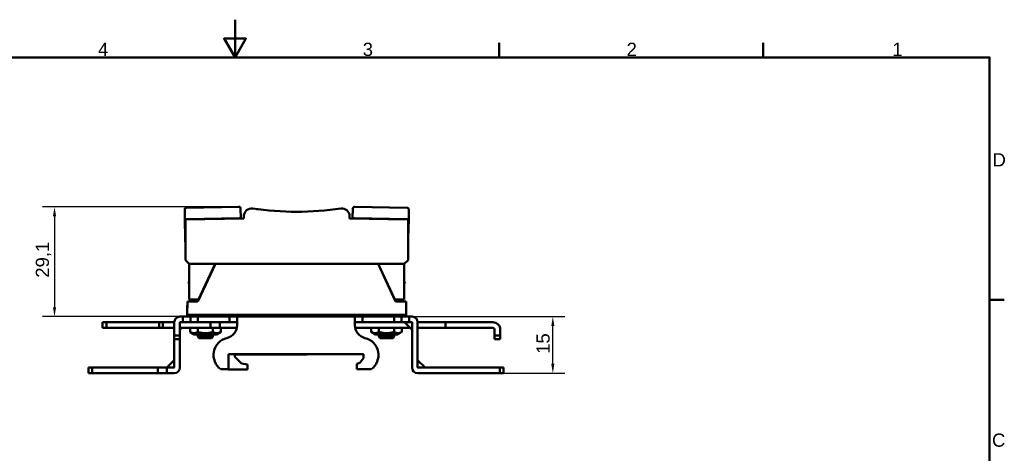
# Model space of a CAD drawing. Header units: millimetres. Extents: x 0 to 420, y 0 to 297.
# Tile 14 of 14: x 153 to 414, y 182 to 297. Entities that reach past the tile are written whole.
import ezdxf

# ---------------------------------------------------------------- set-up
doc = ezdxf.new("R2010")
doc.units = ezdxf.units.MM
for name, color, linetype, lineweight in [('Arêtes visibles(celduc)', 7, 'Continuous', 50), ('Cadre_0', 7, 'Continuous', 50), ('Cadre_2', 7, 'Continuous', 50), ('Cotes(celduc)', 7, 'Continuous', 25)]:
    doc.layers.add(name, color=color, linetype=linetype, lineweight=lineweight)
doc.styles.add('Cadre_1', font='arial.ttf')
doc.styles.add('Courant-CELDUC', font='arial.ttf')
doc.dimstyles.new('Celduc', dxfattribs={"dimtxt": 3.5, "dimasz": 2.5, "dimexe": 3.175, "dimexo": 0, "dimgap": 0.762, "dimtad": 1, "dimrnd": 1e-08, "dimtxsty": 'Courant-CELDUC', "dimcen": 0.09, "dimdle": 10, "dimclrd": 7, "dimclre": 7, "dimclrt": 7, "dimazin": 2, "dimtfac": 0.714286, "dimtdec": 3, "dimtmove": 0, "dimatfit": 3, "dimfxl": 1, "dimtolj": 1, "dimlwd": 25, "dimlwe": 25, "dimarcsym": 0})

# ---------------------------------------------------------------- blocks, each defined once
blk = doc.blocks.new('Cadres Cadre par défaut')
at = {"layer": 'Cadre_0'}
for p, q in [((280, 287), (280, 290.9)), ((350, 287), (350, 290.9)), ((410, 222.75), (413.9, 222.75))]:
    blk.add_line(p, q, dxfattribs=at)
at = {"layer": 'Cadre_0', "flags": 128}
for points in [[(210, 297), (210, 287), (207.11, 292), (212.89, 292), (210, 287)], [(10, 10), (10, 287), (410, 287), (410, 10), (10, 10)]]:
    blk.add_lwpolyline(points, dxfattribs=at)
at = {"layer": 'Cadre_2', "char_height": 3.5, "attachment_point": 7, "style": 'Cadre_1'}
for s, insert in [('4', (173.71, 287.4)), ('3', (243.86, 287.34)), ('2', (313.79, 287.4)), ('1', (384.2, 287.4)), ('D', (410.78, 258.13)), ('C', (410.64, 183.82))]:
    blk.add_mtext(s, dxfattribs=dict(at, insert=insert))
blk = doc.blocks.new('*D5')
at = {"layer": 'Cotes(celduc)', "color": 7, "linetype": 'Continuous', "lineweight": 25, "transparency": 16777216}
for p, q in [((210.98, 247.43), (158.99, 247.43)), ((162.16, 244.93), (162.16, 220.84)), ((196.16, 218.34), (158.99, 218.34))]:
    blk.add_line(p, q, dxfattribs=at)
at = {"layer": 'Cotes(celduc)', "color": 7, "linetype": 'Continuous', "transparency": 16777216}
for points in [[(161.75, 244.93), (162.58, 244.93), (162.16, 247.43)], [(161.75, 220.84), (162.58, 220.84), (162.16, 218.34)]]:
    blk.add_solid(points, dxfattribs=at)
at = {"layer": 'Defpoints', "color": 0, "linetype": 'Continuous', "transparency": 16777216}
for p in [(210.98, 247.43), (162.16, 218.34), (196.16, 218.34)]:
    blk.add_point(p, dxfattribs=at)
at = {"layer": 'Cotes(celduc)', "color": 7, "linetype": 'Continuous', "lineweight": 25, "transparency": 16777216, "insert": (157.2, 228.65), "char_height": 3.5, "attachment_point": 1, "rotation": 90, "style": 'Courant-CELDUC'}
blk.add_mtext('\\A1;29,1', dxfattribs=at)
blk = doc.blocks.new('*D9')
at = {"layer": 'Cotes(celduc)', "color": 7, "linetype": 'Continuous', "lineweight": 25, "transparency": 16777216}
for p, q in [((256.16, 218.34), (297.41, 218.34)), ((294.24, 205.84), (294.24, 215.84)), ((280.16, 203.34), (297.41, 203.34))]:
    blk.add_line(p, q, dxfattribs=at)
at = {"layer": 'Cotes(celduc)', "color": 7, "linetype": 'Continuous', "transparency": 16777216}
for points in [[(293.82, 215.84), (294.65, 215.84), (294.24, 218.34)], [(293.82, 205.84), (294.65, 205.84), (294.24, 203.34)]]:
    blk.add_solid(points, dxfattribs=at)
at = {"layer": 'Defpoints', "color": 0, "linetype": 'Continuous', "transparency": 16777216}
for p in [(256.16, 218.34), (294.24, 218.34), (280.16, 203.34)]:
    blk.add_point(p, dxfattribs=at)
at = {"layer": 'Cotes(celduc)', "color": 7, "linetype": 'Continuous', "lineweight": 25, "transparency": 16777216, "insert": (289.9, 208.48), "char_height": 3.5, "attachment_point": 1, "rotation": 90, "style": 'Courant-CELDUC'}
blk.add_mtext('\\A1;15', dxfattribs=at)

msp = doc.modelspace()

# ---------------------------------------------------------------- linework, layer by layer
at = {"layer": 'Arêtes visibles(celduc)'}
for p, q in [((196.677, 246.691), (196.677, 244.182)), ((210.979, 247.432), (197.168, 247.191)), ((211.575, 244.442), (211.487, 246.949)), ((216.159, 246.768), (216.158, 246.834)), ((241.256, 246.949), (241.169, 244.442)), ((255.575, 247.191), (241.765, 247.432)), ((256.067, 244.182), (256.067, 246.691)), ((197.177, 244.19), (196.677, 244.182)), ((196.677, 244.182), (196.811, 239.083)), ((212.372, 244.339), (196.872, 244.068)), ((196.872, 244.068), (196.872, 233.339)), ((197.177, 244.19), (211.075, 244.433)), ((197.977, 244.204), (197.978, 244.088)), ((198.777, 244.218), (198.777, 244.102)), ((210.275, 244.419), (210.279, 244.302)), ((211.575, 244.442), (211.075, 244.433)), ((211.579, 244.325), (211.575, 244.442)), ((212.384, 245.03), (212.372, 244.339)), ((240.372, 244.339), (240.36, 245.03)), ((255.872, 244.068), (240.372, 244.339)), ((241.169, 244.442), (241.165, 244.325)), ((241.669, 244.433), (241.169, 244.442)), ((241.669, 244.433), (255.567, 244.19)), ((242.465, 244.302), (242.469, 244.419)), ((253.967, 244.218), (253.967, 244.102)), ((254.767, 244.204), (254.766, 244.088)), ((256.067, 244.182), (255.567, 244.19)), ((255.872, 233.339), (255.872, 244.068)), ((256.067, 244.182), (255.933, 239.083)), ((196.811, 239.083), (196.872, 239.084)), ((196.863, 237.084), (196.811, 239.083)), ((255.872, 239.084), (255.933, 239.083)), ((255.933, 239.083), (255.881, 237.084)), ((196.872, 237.084), (196.863, 237.084)), ((255.881, 237.084), (255.872, 237.084)), ((197.872, 232.339), (196.872, 233.339)), ((204.772, 232.339), (197.872, 232.339)), ((197.872, 232.339), (197.872, 222.839)), ((204.814, 232.339), (200.151, 222.339)), ((200.342, 222.839), (204.772, 232.339)), ((247.972, 232.339), (204.772, 232.339)), ((252.577, 222.339), (247.914, 232.339)), ((254.872, 232.339), (247.972, 232.339)), ((247.972, 232.339), (252.402, 222.839)), ((255.872, 233.339), (254.872, 232.339)), ((254.872, 232.339), (254.872, 222.839)), ((197.664, 227.139), (197.872, 227.659)), ((197.872, 227.139), (197.664, 227.139)), ((255.064, 227.139), (254.872, 227.62)), ((254.872, 227.139), (255.064, 227.139)), ((197.364, 218.839), (197.395, 222.339)), ((200.151, 222.339), (197.395, 222.339)), ((197.872, 222.839), (200.342, 222.839)), ((198.181, 222.839), (198.164, 222.643)), ((198.164, 222.643), (198.884, 222.643)), ((198.664, 222.375), (198.454, 222.339)), ((198.454, 222.339), (198.664, 222.375)), ((198.525, 222.339), (198.731, 222.375)), ((198.737, 222.375), (198.532, 222.339)), ((198.884, 222.5), (198.664, 222.462)), ((198.664, 222.462), (198.884, 222.5)), ((198.664, 222.462), (198.664, 222.375)), ((198.664, 222.375), (198.664, 222.462)), ((198.664, 222.462), (198.731, 222.462)), ((198.664, 222.375), (198.731, 222.375)), ((198.731, 222.462), (198.884, 222.489)), ((198.731, 222.375), (198.731, 222.462)), ((198.736, 222.339), (198.884, 222.367)), ((198.884, 222.488), (198.737, 222.462)), ((198.737, 222.462), (198.737, 222.375)), ((198.737, 222.462), (198.884, 222.462)), ((198.737, 222.375), (198.884, 222.375)), ((198.884, 222.364), (198.749, 222.339)), ((198.884, 222.339), (198.884, 222.839)), ((198.884, 222.339), (198.888, 222.839)), ((252.402, 222.839), (254.872, 222.839)), ((255.334, 222.339), (252.577, 222.339)), ((253.84, 222.839), (253.844, 222.339)), ((253.844, 222.339), (253.844, 222.839)), ((253.844, 222.643), (254.164, 222.643)), ((254.147, 222.839), (254.164, 222.643)), ((255.364, 218.839), (255.334, 222.339)), ((197.334, 221.339), (197.386, 221.339)), ((197.334, 221.339), (197.334, 219.769)), ((197.334, 219.769), (197.334, 218.339)), ((197.334, 219.769), (197.372, 219.769)), ((255.342, 221.339), (255.394, 221.339)), ((255.356, 219.769), (255.394, 219.769)), ((255.394, 221.339), (255.394, 219.769)), ((255.394, 218.339), (255.394, 219.769)), ((174.914, 216.839), (175.914, 216.839)), ((174.914, 216.839), (174.914, 215.339)), ((175.914, 216.839), (188.914, 216.839)), ((175.914, 216.839), (175.914, 215.339)), ((188.914, 216.839), (189.914, 216.839)), ((189.914, 216.839), (190.914, 216.839)), ((189.914, 216.839), (189.914, 215.339)), ((190.914, 216.839), (193.914, 216.839)), ((190.914, 216.839), (190.914, 215.339)), ((193.914, 213.339), (193.914, 216.839)), ((193.914, 216.839), (193.914, 216.839)), ((195.414, 218.339), (196.164, 218.339)), ((196.164, 216.839), (195.414, 216.839)), ((195.414, 213.339), (195.414, 216.839)), ((196.164, 218.339), (197.664, 218.339)), ((196.164, 218.339), (196.164, 216.839)), ((197.664, 216.839), (196.164, 216.839)), ((255.364, 218.839), (197.364, 218.839)), ((198.164, 218.339), (197.664, 218.339)), ((197.664, 216.839), (198.164, 216.839)), ((198.164, 218.339), (200.164, 218.339)), ((198.164, 216.839), (198.164, 218.339)), ((200.164, 216.839), (198.164, 216.839)), ((207.055, 218.339), (200.164, 218.339)), ((200.164, 218.339), (200.164, 216.839)), ((200.164, 216.839), (207.055, 216.839)), ((201.734, 218.839), (201.946, 218.339)), ((203.514, 216.839), (203.514, 215.339)), ((205.964, 216.839), (205.964, 215.339)), ((207.055, 218.339), (208.555, 218.339)), ((208.555, 216.839), (207.055, 216.839)), ((208.555, 218.339), (210.555, 218.339)), ((208.555, 218.339), (208.555, 216.839)), ((210.555, 216.839), (208.555, 216.839)), ((210.555, 218.339), (241.773, 218.339)), ((210.555, 216.839), (210.555, 218.339)), ((210.555, 216.839), (210.555, 216.076)), ((241.773, 218.339), (243.773, 218.339)), ((241.773, 218.339), (241.773, 216.839)), ((243.773, 216.839), (241.773, 216.839)), ((241.773, 216.076), (241.773, 216.839)), ((243.773, 218.339), (245.273, 218.339)), ((243.773, 218.339), (243.773, 216.839)), ((245.273, 216.839), (243.773, 216.839)), ((252.164, 218.339), (245.273, 218.339)), ((245.273, 216.839), (252.164, 216.839)), ((250.994, 218.839), (250.782, 218.339)), ((252.164, 218.339), (254.164, 218.339)), ((252.164, 216.839), (252.164, 218.339)), ((254.164, 216.839), (252.164, 216.839)), ((254.664, 218.339), (254.164, 218.339)), ((254.164, 218.339), (254.164, 216.839)), ((254.164, 216.839), (254.664, 216.839)), ((254.664, 218.339), (256.164, 218.339)), ((256.164, 216.839), (254.664, 216.839)), ((254.914, 216.839), (254.914, 216.839)), ((254.914, 216.839), (256.914, 214.839)), ((256.164, 216.839), (256.164, 218.339)), ((256.164, 218.339), (256.914, 218.339)), ((256.914, 216.839), (256.164, 216.839)), ((256.914, 216.839), (256.914, 204.84)), ((258.414, 216.839), (258.414, 204.84)), ((258.414, 216.839), (265.814, 216.839)), ((265.814, 216.839), (278.314, 216.839)), ((265.814, 216.839), (265.814, 215.339)), ((175.914, 215.339), (174.914, 215.339)), ((188.914, 215.339), (175.914, 215.339)), ((189.914, 215.339), (188.914, 215.339)), ((190.914, 215.339), (189.914, 215.339)), ((193.914, 215.339), (190.914, 215.339)), ((195.414, 214.839), (195.914, 215.339)), ((203.514, 215.339), (195.414, 215.339)), ((198.123, 214.269), (198.123, 215.339)), ((199.214, 213.639), (198.142, 214.258)), ((200.114, 214.269), (200.114, 215.339)), ((205.964, 215.339), (203.514, 215.339)), ((204.155, 214.269), (204.155, 215.339)), ((205.114, 213.639), (206.186, 214.258)), ((210.477, 215.339), (205.964, 215.339)), ((206.205, 214.269), (206.205, 215.339)), ((256.414, 215.339), (241.851, 215.339)), ((246.123, 215.339), (246.123, 214.269)), ((247.214, 213.639), (246.123, 214.269)), ((248.143, 215.339), (248.143, 214.269)), ((252.185, 215.339), (252.185, 214.269)), ((253.114, 213.639), (254.206, 214.269)), ((254.206, 215.339), (254.206, 214.269)), ((265.814, 215.339), (258.414, 215.339)), ((278.314, 215.339), (265.814, 215.339)), ((278.814, 214.839), (278.814, 213.339)), ((280.314, 214.839), (280.314, 213.339)), ((193.914, 213.339), (193.914, 212.339)), ((195.414, 213.339), (193.914, 213.339)), ((193.914, 204.84), (193.914, 212.339)), ((193.914, 212.339), (195.414, 212.339)), ((195.414, 212.339), (195.414, 213.339)), ((195.414, 204.84), (195.414, 212.339)), ((199.214, 213.639), (205.114, 213.639)), ((200.164, 213.639), (200.164, 212.993)), ((200.164, 212.993), (204.164, 212.993)), ((200.514, 212.643), (200.164, 212.993)), ((203.814, 212.643), (200.514, 212.643)), ((203.814, 212.643), (204.164, 212.993)), ((204.164, 213.639), (204.164, 212.993)), ((247.214, 213.639), (253.114, 213.639)), ((248.164, 213.639), (248.164, 212.993)), ((248.164, 212.993), (252.164, 212.993)), ((248.514, 212.643), (248.164, 212.993)), ((251.814, 212.643), (248.514, 212.643)), ((251.814, 212.643), (252.164, 212.993)), ((252.164, 213.639), (252.164, 212.993)), ((278.814, 213.339), (278.814, 212.339)), ((280.314, 213.339), (278.814, 213.339)), ((278.814, 212.339), (280.314, 212.339)), ((280.314, 212.339), (280.314, 213.339)), ((193.914, 206.839), (191.914, 204.839)), ((244.014, 208.376), (208.314, 208.376)), ((208.314, 208.376), (208.314, 204.376)), ((210.046, 207.569), (211.684, 205.931)), ((228.914, 208.339), (210.365, 208.339)), ((243.048, 206.073), (244.014, 207.332)), ((244.014, 207.332), (244.014, 208.376)), ((260.414, 204.839), (258.414, 206.839)), ((172.164, 204.839), (171.164, 204.839)), ((171.164, 204.839), (171.164, 203.339)), ((189.514, 204.839), (172.164, 204.839)), ((172.164, 203.339), (172.164, 204.839)), ((191.914, 204.839), (189.514, 204.839)), ((189.514, 204.839), (189.514, 203.339)), ((193.913, 204.839), (191.914, 204.839)), ((191.914, 204.839), (191.914, 203.339)), ((208.314, 204.376), (206.241, 204.376)), ((213.314, 204.339), (208.225, 204.339)), ((211.684, 205.931), (213.314, 205.657)), ((213.314, 205.657), (213.314, 204.339)), ((242.311, 205.876), (243.048, 206.073)), ((242.311, 204.376), (242.311, 205.876)), ((246.088, 204.376), (242.311, 204.376)), ((280.164, 204.839), (258.415, 204.839)), ((281.164, 204.839), (280.164, 204.839)), ((280.164, 204.839), (280.164, 203.339)), ((281.164, 203.339), (281.164, 204.839)), ((171.164, 203.339), (172.164, 203.339)), ((172.164, 203.339), (189.514, 203.339)), ((189.514, 203.339), (191.914, 203.339)), ((191.914, 203.339), (193.913, 203.339)), ((258.415, 203.339), (280.164, 203.339)), ((280.164, 203.339), (281.164, 203.339))]:
    msp.add_line(p, q, dxfattribs=at)
for centre, radius, start, end in [((197.177, 246.691), 0.5, 91, 180), ((210.988, 246.932), 0.5, 2, 91), ((214.384, 244.995), 2, 81.59333, 179), ((226.372, 326.114), 80, 261.59333, 278.40667), ((238.36, 244.995), 2, 1, 98.40667), ((241.756, 246.932), 0.5, 89, 178), ((255.567, 246.691), 0.5, 0, 89), ((195.414, 216.839), 1.5, 90, 180), ((195.414, 216.839), 0.0001, 90, 180), ((256.914, 216.839), 1.5, 0, 90), ((256.914, 216.839), 0.0001, 0, 90), ((278.314, 214.839), 2, 0, 90), ((207.055, 216.076), 3.5, 283.5513, 0), ((245.273, 216.076), 3.5, 180, 256.4487), ((278.314, 214.839), 0.5, 0, 90), ((208.966, 208.149), 4.654, 103.5513, 234.1576), ((243.362, 208.149), 4.654, 305.8424, 76.4487), ((210.365, 207.888), 0.451, 90, 225), ((228.914, 209.839), 1.5, 270, 282.71467), ((193.913, 204.84), 1.501, 270, 0), ((193.913, 204.84), 0.001, 270, 0), ((210.014, 208.139), 4.2, 243.6377, 244.79123), ((258.415, 204.84), 1.501, 180, 270), ((258.415, 204.84), 0.001, 180, 270)]:
    msp.add_arc(centre, radius, start, end, dxfattribs=at)
msp.add_ellipse((214.983, 246.823), major_axis=(1.175, 0.011), ratio=0.0002086, start_param=6.2831718, end_param=7.2078427, dxfattribs=at)
for points, weights in [([(198.123, 214.269), (199.118, 213.686), (200.114, 214.269)], [1, 1.15470053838, 1]), ([(200.114, 214.269), (202.134, 213.686), (204.155, 214.269)], [1, 1.15470053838, 1]), ([(204.155, 214.269), (205.18, 213.686), (206.205, 214.269)], [1, 1.15470053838, 1]), ([(206.205, 214.269), (206.196, 214.263), (206.186, 214.258)], [1, 1.00130639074, 1.00259071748]), ([(246.123, 214.269), (247.133, 213.686), (248.143, 214.269)], [1, 1.15470053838, 1]), ([(248.143, 214.269), (250.164, 213.686), (252.185, 214.269)], [1, 1.15470053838, 1]), ([(252.185, 214.269), (253.195, 213.686), (254.206, 214.269)], [1, 1.15470053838, 1])]:
    msp.add_rational_spline(points, weights, degree=2, dxfattribs=at)

# ---------------------------------------------------------------- block references
msp.add_blockref('Cadres Cadre par défaut', (0, 0))

# ---------------------------------------------------------------- dimensions: what is measured, and where the dimension line sits
at = {"layer": 'Cotes(celduc)', "color": 7, "linetype": 'Continuous', "lineweight": 25}
for base, p1, p2, angle, override, picture, middle in [((162.164, 218.339), (210.979, 247.432), (196.164, 218.339), 90, {"dimgap": 0.762, "dimdec": 1, "dimtol": 0, "dimlim": 0, "dimtp": 0, "dimtm": 0, "dimtdec": 3, "dimtofl": 0, "dimatfit": 1}, '*D5', (162.164, 232.885)), ((294.237, 218.339), (280.164, 203.339), (256.164, 218.339), 270, {"dimgap": 0.762, "dimdec": 2, "dimtol": 0, "dimlim": 0, "dimtp": 0, "dimtm": 0, "dimtdec": 3, "dimtofl": 0, "dimatfit": 1}, '*D9', (294.237, 210.839))]:
    dim = msp.add_linear_dim(base=base, p1=p1, p2=p2, angle=angle, dimstyle='Celduc', override=override, dxfattribs=at)
    dim.commit()
    dim.dimension.update_dxf_attribs({"geometry": picture, "text_midpoint": middle, "dimtype": 160})

doc.saveas('drawing.dxf')
